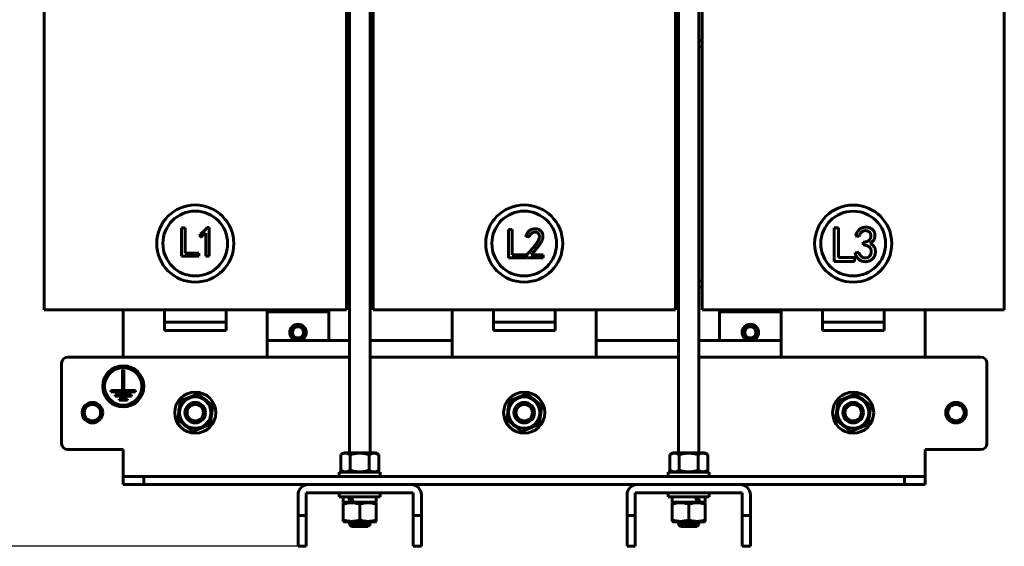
# Model space of a CAD drawing. Header units: millimetres. Extents: x 0 to 297, y 0 to 420.
# Tile 3 of 12: x 102 to 222, y 91 to 155. Entities that reach past the tile are written whole.
import ezdxf

# ---------------------------------------------------------------- set-up
doc = ezdxf.new("R2010")
doc.units = ezdxf.units.MM
doc.linetypes.add('K5LT_BASIC', pattern=[0])
doc.linetypes.add('K5LT_THIN', pattern=[0])
doc.layers.add('Системный слой', color=7, linetype='Continuous')
doc.styles.add('KDIMTEXTSTYLE', font='GOST_AU.SHX', dxfattribs={"width": 0.96, "oblique": 15, "height": 5})
doc.dimstyles.new('KDIMSTYLE (0.25)', dxfattribs={"dimtxt": 5, "dimasz": 1, "dimexe": 2, "dimexo": 0, "dimgap": 1, "dimtad": 1, "dimlfac": 4, "dimtxsty": 'KDIMTEXTSTYLE', "dimsah": 1, "dimcen": 0, "dimdle": 1, "dimadec": 0, "dimazin": 0, "dimtfac": 0.667, "dimtmove": 0, "dimatfit": 3, "dimfxl": 1, "dimtvp": 1, "dimtolj": 1, "dimtzin": 0, "dimarcsym": 0})

# ---------------------------------------------------------------- blocks, each defined once
blk = doc.blocks.new('U0')
at = {"layer": 'Системный слой', "color": 150, "linetype": 'K5LT_BASIC', "lineweight": 60, "true_color": 0x0080ff}
for p, q in [((108.17, 113.82), (142.42, 113.82)), ((144.92, 113.82), (182.42, 113.82)), ((184.92, 113.82), (219.17, 113.82))]:
    blk.add_line(p, q, dxfattribs=at)
blk = doc.blocks.new('U1')
at = {"layer": 'Системный слой', "color": 150, "linetype": 'K5LT_BASIC', "lineweight": 60, "true_color": 0x0080ff}
for p, q in [((117.42, 98.32), (137.42, 98.32)), ((149.92, 98.32), (177.42, 98.32)), ((189.92, 98.32), (209.92, 98.32))]:
    blk.add_line(p, q, dxfattribs=at)
blk = doc.blocks.new('U2')
at = {"layer": 'Системный слой', "color": 150, "linetype": 'K5LT_BASIC', "lineweight": 60, "true_color": 0x0080ff}
for p, q in [((132.42, 115.82), (142.42, 115.82)), ((144.92, 115.82), (154.92, 115.82))]:
    blk.add_line(p, q, dxfattribs=at)
blk = doc.blocks.new('U3')
at = {"layer": 'Системный слой', "color": 150, "linetype": 'K5LT_BASIC', "lineweight": 60, "true_color": 0x0080ff}
for p, q in [((172.42, 115.82), (182.42, 115.82)), ((184.92, 115.82), (194.92, 115.82))]:
    blk.add_line(p, q, dxfattribs=at)
blk = doc.blocks.new('U6')
at = {"layer": 'Системный слой', "color": 150, "linetype": 'K5LT_BASIC', "lineweight": 60, "true_color": 0x0080ff}
for start, end in [(106.1334, 118.9119), (46.1334, 58.9119), (166.1334, 178.9119), (346.1334, 358.9119), (226.1334, 238.9119), (286.1334, 298.9119)]:
    blk.add_arc((163.67, 107.07), 2.01, start, end, dxfattribs=at)
blk = doc.blocks.new('U9')
at = {"layer": 'Системный слой', "color": 150, "linetype": 'K5LT_BASIC', "lineweight": 60, "true_color": 0x0080ff}
for p, q in [((182.42, 200.22), (182.42, 200.47)), ((182.42, 176.44), (182.42, 193.32)), ((182.42, 102.19), (182.42, 174.94)), ((182.42, 93.47), (182.42, 93.79))]:
    blk.add_line(p, q, dxfattribs=at)
blk = doc.blocks.new('U10')
at = {"layer": 'Системный слой', "color": 150, "linetype": 'K5LT_BASIC', "lineweight": 60, "true_color": 0x0080ff}
for p, q in [((184.92, 200.22), (184.92, 200.47)), ((184.92, 176.44), (184.92, 193.32)), ((184.92, 102.19), (184.92, 174.94)), ((184.92, 93.47), (184.92, 93.79))]:
    blk.add_line(p, q, dxfattribs=at)
blk = doc.blocks.new('U11')
at = {"layer": 'Системный слой', "color": 150, "linetype": 'K5LT_BASIC', "lineweight": 60, "true_color": 0x0080ff}
for p, q in [((182.42, 93.47), (184.51, 93.47)), ((184.51, 93.47), (184.92, 93.47))]:
    blk.add_line(p, q, dxfattribs=at)
blk = doc.blocks.new('U12')
at = {"layer": 'Системный слой', "color": 150, "linetype": 'K5LT_BASIC', "lineweight": 60, "true_color": 0x0080ff}
for p, q in [((184.34, 93.22), (182.67, 93.22)), ((184.67, 93.22), (184.34, 93.22))]:
    blk.add_line(p, q, dxfattribs=at)
blk = doc.blocks.new('U26')
at = {"layer": 'Системный слой', "color": 150, "linetype": 'K5LT_BASIC', "lineweight": 60, "true_color": 0x0080ff}
for p, q in [((181.66, 96.17), (184.77, 96.17)), ((185.07, 96.17), (185.68, 96.17))]:
    blk.add_line(p, q, dxfattribs=at)
blk = doc.blocks.new('U31')
at = {"layer": 'Системный слой', "color": 150, "linetype": 'K5LT_BASIC', "lineweight": 60, "true_color": 0x0080ff}
for p, q in [((132.42, 176.44), (132.42, 177.82)), ((132.42, 172.07), (132.42, 174.94)), ((132.42, 113.82), (132.42, 119.57))]:
    blk.add_line(p, q, dxfattribs=at)
blk = doc.blocks.new('U32')
at = {"layer": 'Системный слой', "color": 150, "linetype": 'K5LT_BASIC', "lineweight": 60, "true_color": 0x0080ff}
for p, q in [((114.92, 177.82), (114.92, 172.07)), ((114.92, 119.57), (114.92, 113.82))]:
    blk.add_line(p, q, dxfattribs=at)
blk = doc.blocks.new('U33')
at = {"layer": 'Системный слой', "color": 150, "linetype": 'K5LT_BASIC', "lineweight": 60, "true_color": 0x0080ff}
for p, q in [((212.42, 176.44), (212.42, 177.82)), ((212.42, 172.07), (212.42, 174.94)), ((212.42, 113.82), (212.42, 119.57))]:
    blk.add_line(p, q, dxfattribs=at)
blk = doc.blocks.new('U34')
at = {"layer": 'Системный слой', "color": 150, "linetype": 'K5LT_BASIC', "lineweight": 60, "true_color": 0x0080ff}
for p, q in [((194.92, 177.82), (194.92, 176.44)), ((194.92, 174.94), (194.92, 172.07)), ((194.92, 119.57), (194.92, 113.82))]:
    blk.add_line(p, q, dxfattribs=at)
blk = doc.blocks.new('U35')
at = {"layer": 'Системный слой', "color": 150, "linetype": 'K5LT_BASIC', "lineweight": 60, "true_color": 0x0080ff}
for p, q in [((142.42, 123.07), (142.04, 123.07)), ((145.29, 123.07), (144.92, 123.07)), ((182.42, 123.07), (182.04, 123.07)), ((185.29, 123.07), (184.92, 123.07))]:
    blk.add_line(p, q, dxfattribs=at)
blk = doc.blocks.new('U36')
at = {"layer": 'Системный слой', "color": 150, "linetype": 'K5LT_BASIC', "lineweight": 60, "true_color": 0x0080ff}
for p, q in [((142.04, 151.57), (142.42, 151.57)), ((144.92, 151.57), (145.29, 151.57)), ((182.04, 151.57), (182.42, 151.57)), ((184.92, 151.57), (185.29, 151.57))]:
    blk.add_line(p, q, dxfattribs=at)
blk = doc.blocks.new('U37')
at = {"layer": 'Системный слой', "color": 150, "linetype": 'K5LT_BASIC', "lineweight": 60, "true_color": 0x0080ff}
for p, q in [((142.42, 152.32), (142.04, 152.32)), ((145.29, 152.32), (144.92, 152.32)), ((182.42, 152.32), (182.04, 152.32)), ((185.29, 152.32), (184.92, 152.32))]:
    blk.add_line(p, q, dxfattribs=at)
blk = doc.blocks.new('U38')
at = {"layer": 'Системный слой', "color": 150, "linetype": 'K5LT_BASIC', "lineweight": 60, "true_color": 0x0080ff}
for p, q in [((142.04, 122.32), (142.42, 122.32)), ((144.92, 122.32), (145.29, 122.32)), ((182.04, 122.32), (182.42, 122.32)), ((184.92, 122.32), (185.29, 122.32))]:
    blk.add_line(p, q, dxfattribs=at)
blk = doc.blocks.new('U39')
at = {"layer": 'Системный слой', "color": 150, "linetype": 'K5LT_BASIC', "lineweight": 60, "true_color": 0x0080ff}
for p, q in [((172.42, 176.44), (172.42, 177.82)), ((172.42, 172.07), (172.42, 174.94)), ((172.42, 113.82), (172.42, 119.57))]:
    blk.add_line(p, q, dxfattribs=at)
blk = doc.blocks.new('U40')
at = {"layer": 'Системный слой', "color": 150, "linetype": 'K5LT_BASIC', "lineweight": 60, "true_color": 0x0080ff}
for p, q in [((154.92, 177.82), (154.92, 176.44)), ((154.92, 174.94), (154.92, 172.07)), ((154.92, 119.57), (154.92, 113.82))]:
    blk.add_line(p, q, dxfattribs=at)
blk = doc.blocks.new('U44')
at = {"layer": 'Системный слой', "color": 150, "linetype": 'K5LT_BASIC', "lineweight": 60, "true_color": 0x0080ff}
for p, q in [((142.42, 200.47), (142.42, 200.22)), ((142.42, 193.32), (142.42, 176.44)), ((142.42, 174.94), (142.42, 102.19)), ((142.42, 93.79), (142.42, 93.47))]:
    blk.add_line(p, q, dxfattribs=at)
blk = doc.blocks.new('U45')
at = {"layer": 'Системный слой', "color": 150, "linetype": 'K5LT_BASIC', "lineweight": 60, "true_color": 0x0080ff}
for p, q in [((144.92, 200.47), (144.92, 200.22)), ((144.92, 193.32), (144.92, 176.44)), ((144.92, 174.94), (144.92, 102.19)), ((144.92, 93.79), (144.92, 93.47))]:
    blk.add_line(p, q, dxfattribs=at)
blk = doc.blocks.new('U52')
at = {"layer": 'Системный слой', "color": 150, "linetype": 'K5LT_BASIC', "lineweight": 60, "true_color": 0x0080ff}
for p, q in [((142.57, 96.17), (141.66, 96.17)), ((145.68, 96.17), (142.9, 96.17))]:
    blk.add_line(p, q, dxfattribs=at)
blk = doc.blocks.new('U61')
at = {"layer": 'Системный слой', "color": 150, "linetype": 'K5LT_BASIC', "lineweight": 60, "true_color": 0x0080ff}
for start, end in [(106.1334, 118.9119), (46.1334, 58.9119), (166.1334, 178.9119), (346.1334, 358.9119), (226.1334, 238.9119), (286.1334, 298.9119)]:
    blk.add_arc((203.67, 107.07), 2.01, start, end, dxfattribs=at)
blk = doc.blocks.new('U72')
at = {"layer": 'Системный слой', "color": 150, "linetype": 'K5LT_BASIC', "lineweight": 60, "true_color": 0x0080ff}
for start, end in [(106.1334, 118.9119), (46.1334, 58.9119), (166.1334, 178.9119), (346.1334, 358.9119), (226.1334, 238.9119), (286.1334, 298.9119)]:
    blk.add_arc((123.67, 107.07), 2.01, start, end, dxfattribs=at)
blk = doc.blocks.new('U78')
at = {"layer": 'Системный слой', "color": 150, "linetype": 'K5LT_BASIC', "lineweight": 60, "true_color": 0x0080ff}
for p, q in [((143.67, 93.79), (141.76, 93.79)), ((145.58, 93.79), (143.67, 93.79))]:
    blk.add_line(p, q, dxfattribs=at)
blk = doc.blocks.new('KDIMARROW_01')
at = {"layer": 'Системный слой'}
blk.add_hatch(color=0, dxfattribs=at).paths.add_polyline_path([(-5, -0.66), (0, 0), (-5, 0.66), (-4.5, 0)])
at = {"layer": 'Системный слой', "color": 0, "linetype": 'K5LT_THIN', "lineweight": 18}
for p, q in [((-4.5, 0), (-5, 0.66)), ((-5, 0.66), (0, 0)), ((0, 0), (-5, -0.66)), ((-5, -0.66), (-4.5, 0)), ((0, 0), (-1, 0))]:
    blk.add_line(p, q, dxfattribs=at)

msp = doc.modelspace()

# ---------------------------------------------------------------- linework, layer by layer
at = {"layer": 'Системный слой', "color": 150, "linetype": 'K5LT_BASIC', "lineweight": 60, "true_color": 0x0080ff}
for p, q in [((105.2947, 119.5683), (105.2947, 172.0683)), ((142.0447, 172.0683), (142.0447, 119.5683)), ((145.2947, 119.5683), (145.2947, 172.0683)), ((182.0447, 172.0683), (182.0447, 119.5683)), ((185.2947, 119.5683), (185.2947, 172.0683)), ((222.0447, 172.0683), (222.0447, 119.5683)), ((121.9891, 126.0815), (121.9891, 129.5487)), ((121.9891, 129.5487), (122.4555, 129.5487)), ((122.4555, 129.5487), (122.4555, 126.4667)), ((125.1198, 129.5893), (125.3631, 129.5893)), ((125.3631, 129.5893), (125.3631, 126.1018)), ((161.7393, 129.3425), (162.2057, 129.3425)), ((161.7393, 125.8753), (161.7393, 129.3425)), ((162.2057, 129.3425), (162.2057, 126.2605)), ((201.3502, 125.4564), (201.3502, 129.5492)), ((201.3502, 129.5492), (201.9007, 129.5492)), ((201.9007, 129.5492), (201.9007, 125.9111)), ((124.2884, 128.393), (124.2884, 128.7782)), ((124.9575, 126.1018), (124.9575, 128.8999)), ((164.2495, 128.4301), (163.8643, 128.4909)), ((204.3851, 128.4721), (203.9543, 128.5439)), ((204.8877, 127.4669), (204.8877, 127.778)), ((124.0978, 126.0815), (121.9891, 126.0815)), ((122.4555, 126.4667), (124.0978, 126.4667)), ((124.0978, 126.4667), (124.0978, 126.0815)), ((125.3631, 126.1018), (124.9575, 126.1018)), ((163.8481, 125.8753), (161.7393, 125.8753)), ((162.2057, 126.2605), (163.8481, 126.2605)), ((163.8481, 126.2605), (163.8481, 125.8753)), ((163.9454, 125.8956), (163.9454, 125.9767)), ((165.9933, 125.8956), (163.9454, 125.8956)), ((164.5334, 126.2605), (165.9933, 126.2605)), ((165.9933, 126.2605), (165.9933, 125.8956)), ((201.9007, 125.9111), (203.8394, 125.9111)), ((203.8394, 125.9111), (203.8394, 125.4564)), ((203.9064, 126.5095), (204.3372, 126.5813)), ((203.8394, 125.4564), (201.3502, 125.4564)), ((113.0447, 119.5683), (105.2947, 119.5683)), ((113.0447, 119.5683), (134.2947, 119.5683)), ((119.9197, 119.5683), (119.9197, 118.0683)), ((127.4197, 119.5683), (119.9197, 119.5683)), ((127.4197, 119.5683), (127.4197, 118.0683)), ((139.9197, 119.3183), (132.4197, 119.3183)), ((142.0447, 119.5683), (134.2947, 119.5683)), ((139.9197, 119.5683), (139.9197, 119.3183)), ((139.9197, 119.3183), (139.9197, 115.8183)), ((153.0447, 119.5683), (145.2947, 119.5683)), ((153.0447, 119.5683), (174.2947, 119.5683)), ((159.9197, 119.5683), (159.9197, 118.0683)), ((167.4197, 119.5683), (159.9197, 119.5683)), ((167.4197, 119.5683), (167.4197, 118.0683)), ((182.0447, 119.5683), (174.2947, 119.5683)), ((193.0447, 119.5683), (185.2947, 119.5683)), ((187.4197, 119.3183), (187.4197, 119.5683)), ((194.9197, 119.3183), (187.4197, 119.3183)), ((187.4197, 119.3183), (187.4197, 115.8183)), ((193.0447, 119.5683), (214.2947, 119.5683)), ((199.9197, 119.5683), (199.9197, 118.0683)), ((207.4197, 119.5683), (199.9197, 119.5683)), ((207.4197, 119.5683), (207.4197, 118.0683)), ((222.0447, 119.5683), (214.2947, 119.5683)), ((119.9197, 118.0683), (119.9197, 117.0683)), ((127.4197, 118.0683), (119.9197, 118.0683)), ((127.4197, 118.0683), (127.4197, 117.0683)), ((159.9197, 118.0683), (159.9197, 117.0683)), ((167.4197, 118.0683), (159.9197, 118.0683)), ((167.4197, 118.0683), (167.4197, 117.0683)), ((199.9197, 118.0683), (199.9197, 117.0683)), ((207.4197, 118.0683), (199.9197, 118.0683)), ((207.4197, 118.0683), (207.4197, 117.0683)), ((127.4197, 117.0683), (119.9197, 117.0683)), ((167.4197, 117.0683), (159.9197, 117.0683)), ((207.4197, 117.0683), (199.9197, 117.0683)), ((107.4197, 103.3183), (107.4197, 113.0683)), ((219.9197, 113.0683), (219.9197, 103.3183)), ((114.9947, 112.2652), (114.8447, 112.2652)), ((114.8447, 112.2652), (114.8447, 109.7652)), ((114.9947, 109.7652), (114.9947, 112.2652)), ((114.8447, 109.7652), (113.4197, 109.7652)), ((113.4197, 109.7652), (113.4197, 109.6152)), ((113.4197, 109.6152), (116.4197, 109.6152)), ((115.9197, 109.2402), (113.9197, 109.2402)), ((113.9197, 109.2402), (113.9197, 109.0902)), ((113.9197, 109.0902), (115.9197, 109.0902)), ((116.4197, 109.7652), (114.9947, 109.7652)), ((115.9197, 109.0902), (115.9197, 109.2402)), ((116.4197, 109.6152), (116.4197, 109.7652)), ((123.9702, 109.3581), (121.837, 108.4735)), ((125.803, 107.953), (123.9702, 109.3581)), ((163.9702, 109.3581), (161.837, 108.4735)), ((165.803, 107.953), (163.9702, 109.3581)), ((203.9702, 109.3581), (201.837, 108.4735)), ((205.803, 107.953), (203.9702, 109.3581)), ((115.4197, 108.7152), (114.4197, 108.7152)), ((114.4197, 108.7152), (114.4197, 108.5652)), ((114.4197, 108.5652), (115.4197, 108.5652)), ((115.4197, 108.5652), (115.4197, 108.7152)), ((121.837, 108.4735), (121.5364, 106.1837)), ((125.5024, 105.6632), (125.803, 107.953)), ((161.837, 108.4735), (161.5364, 106.1837)), ((165.5024, 105.6632), (165.803, 107.953)), ((201.837, 108.4735), (201.5364, 106.1837)), ((205.5024, 105.6632), (205.803, 107.953)), ((121.5364, 106.1837), (123.3692, 104.7786)), ((123.3692, 104.7786), (125.5024, 105.6632)), ((161.5364, 106.1837), (163.3692, 104.7786)), ((163.3692, 104.7786), (165.5024, 105.6632)), ((201.5364, 106.1837), (203.3692, 104.7786)), ((203.3692, 104.7786), (205.5024, 105.6632)), ((108.1697, 102.5683), (114.9197, 102.5683)), ((114.9197, 99.3183), (114.9197, 102.5683)), ((141.7634, 102.1933), (141.3603, 101.9606)), ((141.3603, 101.9606), (141.3603, 100.0511)), ((141.7634, 102.1933), (145.5759, 102.1933)), ((142.515, 101.9606), (142.515, 100.0511)), ((144.8244, 101.9606), (144.8244, 100.0511)), ((145.5759, 102.1933), (145.9791, 101.9606)), ((145.9791, 101.9606), (145.9791, 100.0511)), ((181.7634, 102.1933), (181.3603, 101.9606)), ((181.3603, 100.0511), (181.3603, 101.9606)), ((185.5759, 102.1933), (181.7634, 102.1933)), ((182.515, 100.0511), (182.515, 101.9606)), ((184.8244, 100.0511), (184.8244, 101.9606)), ((185.5759, 102.1933), (185.9791, 101.9606)), ((185.9791, 100.0511), (185.9791, 101.9606)), ((219.1697, 102.5683), (212.4197, 102.5683)), ((212.4197, 99.3183), (212.4197, 102.5683)), ((141.1697, 99.3183), (141.1697, 99.8183)), ((141.1697, 99.8183), (146.1697, 99.8183)), ((141.7634, 99.8183), (141.3603, 100.0511)), ((145.5759, 99.8183), (145.9791, 100.0511)), ((146.1697, 99.3183), (146.1697, 99.8183)), ((181.1697, 99.8183), (181.1697, 99.3183)), ((186.1697, 99.8183), (181.1697, 99.8183)), ((181.7634, 99.8183), (181.3603, 100.0511)), ((185.5759, 99.8183), (185.9791, 100.0511)), ((186.1697, 99.8183), (186.1697, 99.3183)), ((114.9197, 99.3183), (117.4197, 99.3183)), ((114.9197, 98.3183), (114.9197, 99.3183)), ((117.4197, 98.3183), (114.9197, 98.3183)), ((117.4197, 99.3183), (117.4197, 98.3183)), ((117.4197, 99.3183), (209.9197, 99.3183)), ((149.9197, 98.3183), (137.4197, 98.3183)), ((177.4197, 98.3183), (189.9197, 98.3183)), ((209.9197, 99.3183), (212.4197, 99.3183)), ((209.9197, 98.3183), (209.9197, 99.3183)), ((212.4197, 98.3183), (209.9197, 98.3183)), ((212.4197, 99.3183), (212.4197, 98.3183)), ((136.1697, 97.0683), (136.1697, 94.5683)), ((137.1697, 94.5683), (137.1697, 97.3183)), ((137.1697, 97.3183), (150.1697, 97.3183)), ((141.1697, 97.3183), (141.1697, 96.8183)), ((146.1697, 97.3183), (146.1697, 96.8183)), ((150.1697, 97.3183), (150.1697, 94.5683)), ((151.1697, 94.5683), (151.1697, 97.0683)), ((176.1697, 94.5683), (176.1697, 97.0683)), ((190.1697, 97.3183), (177.1697, 97.3183)), ((177.1697, 97.3183), (177.1697, 94.5683)), ((181.1697, 96.8183), (181.1697, 97.3183)), ((186.1697, 96.8183), (186.1697, 97.3183)), ((190.1697, 94.5683), (190.1697, 97.3183)), ((191.1697, 97.0683), (191.1697, 94.5683)), ((146.1697, 96.8183), (141.1697, 96.8183)), ((141.6572, 96.8183), (141.6572, 96.1683)), ((141.7634, 96.1683), (141.6697, 96.1142)), ((141.6697, 96.1142), (141.6697, 95.9356)), ((141.6697, 94.0261), (141.6697, 95.9356)), ((142.569, 96.1683), (142.6271, 96.1683)), ((142.9025, 96.1683), (142.6271, 96.1683)), ((143.6697, 94.0261), (143.6697, 95.9356)), ((145.5759, 96.1683), (145.6697, 96.1142)), ((145.6697, 95.9356), (145.6697, 96.1142)), ((145.6697, 94.0261), (145.6697, 95.9356)), ((145.6822, 96.8183), (145.6822, 96.1683)), ((181.1697, 96.8183), (186.1697, 96.8183)), ((181.6572, 96.1683), (181.6572, 96.8183)), ((181.7634, 96.1683), (181.6697, 96.1142)), ((181.6697, 96.1142), (181.6697, 95.9356)), ((181.6697, 95.9356), (181.6697, 94.0261)), ((183.6697, 95.9356), (183.6697, 94.0261)), ((184.7704, 96.1683), (185.0061, 96.1683)), ((185.0653, 96.1683), (185.0061, 96.1683)), ((185.5759, 96.1683), (185.6697, 96.1142)), ((185.6697, 95.9356), (185.6697, 96.1142)), ((185.6697, 95.9356), (185.6697, 94.0261)), ((185.6822, 96.1683), (185.6822, 96.8183)), ((136.1697, 94.5683), (137.1697, 94.5683)), ((136.1697, 90.8183), (136.1697, 94.5683)), ((137.1697, 94.5683), (137.1697, 90.8183)), ((141.6697, 94.0261), (141.6697, 93.8475)), ((141.7634, 93.7933), (141.6697, 93.8475)), ((142.6697, 93.2183), (142.4197, 93.4683)), ((142.4197, 93.4683), (142.8323, 93.4683)), ((142.8323, 93.4683), (144.9197, 93.4683)), ((144.6697, 93.2183), (144.9197, 93.4683)), ((145.5759, 93.7933), (145.6697, 93.8475)), ((145.6697, 93.8475), (145.6697, 94.0261)), ((150.1697, 94.5683), (151.1697, 94.5683)), ((150.1697, 90.8183), (150.1697, 94.5683)), ((151.1697, 94.5683), (151.1697, 90.8183)), ((176.1697, 90.8183), (176.1697, 94.5683)), ((176.1697, 94.5683), (177.1697, 94.5683)), ((177.1697, 94.5683), (177.1697, 90.8183)), ((181.6697, 94.0261), (181.6697, 93.8475)), ((181.7634, 93.7933), (181.6697, 93.8475)), ((181.7634, 93.7933), (185.5759, 93.7933)), ((182.6697, 93.2183), (182.4197, 93.4683)), ((184.6697, 93.2183), (184.9197, 93.4683)), ((185.5759, 93.7933), (185.6697, 93.8475)), ((185.6697, 93.8475), (185.6697, 94.0261)), ((190.1697, 94.5683), (191.1697, 94.5683)), ((190.1697, 90.8183), (190.1697, 94.5683)), ((191.1697, 94.5683), (191.1697, 90.8183)), ((144.6697, 93.2183), (142.6697, 93.2183)), ((137.1697, 90.8183), (136.1697, 90.8183)), ((151.1697, 90.8183), (150.1697, 90.8183)), ((177.1697, 90.8183), (176.1697, 90.8183)), ((191.1697, 90.8183), (190.1697, 90.8183))]:
    msp.add_line(p, q, dxfattribs=at)
for centre, radius in [((123.6693, 127.6248), 4.6875), ((163.6709, 127.6225), 4.6875), ((203.6724, 127.6198), 4.6875), ((123.6693, 127.6248), 3.9375), ((163.6709, 127.6225), 3.9375), ((203.6724, 127.6198), 3.9375), ((136.1697, 116.8183), 0.75), ((136.1697, 116.8183), 0.675), ((191.1697, 116.8183), 0.75), ((191.1697, 116.8183), 0.675), ((114.9197, 110.2652), 2.5), ((114.9197, 110.2652), 2.375), ((114.9197, 110.2652), 2.275), ((123.6697, 107.0683), 2.5), ((123.6697, 107.0683), 1.9062), ((163.6697, 107.0683), 2.5), ((163.6697, 107.0683), 1.9062), ((203.6697, 107.0683), 2.5), ((203.6697, 107.0683), 1.9062), ((111.1697, 107.0683), 1.25), ((123.6697, 107.0683), 1.25), ((123.6697, 107.0683), 1), ((163.6697, 107.0683), 1.25), ((163.6697, 107.0683), 1), ((203.6697, 107.0683), 1.25), ((203.6697, 107.0683), 1), ((216.1697, 107.0683), 1.25)]:
    msp.add_circle(centre, radius, dxfattribs=at)
for centre, radius, start, end in [((147.4197, 143.5683), 3.75, 124.518108, 131.810315), ((179.9197, 143.5683), 3.75, 48.189685, 55.481892), ((147.4197, 131.0683), 3.75, 228.189685, 235.481892), ((179.9197, 131.0683), 3.75, 304.518108, 311.810315), ((136.1697, 116.8183), 1, 0, 180), ((191.1697, 116.8183), 1, 0, 180), ((136.1697, 116.8183), 1, 180, 0), ((191.1697, 116.8183), 1, 180, 0), ((108.1697, 113.0683), 0.75, 90, 180), ((219.1697, 113.0683), 0.75, 0, 90), ((111.1697, 107.0683), 1, 90, 0), ((111.1697, 107.0683), 1, 0, 90), ((216.1697, 107.0683), 1, 90, 0), ((216.1697, 107.0683), 1, 0, 90), ((108.1697, 103.3183), 0.75, 180, 270), ((219.1697, 103.3183), 0.75, 270, 0), ((137.4197, 97.0683), 1.25, 90, 180), ((149.9197, 97.0683), 1.25, 0, 90), ((177.4197, 97.0683), 1.25, 90, 180), ((189.9197, 97.0683), 1.25, 0, 90)]:
    msp.add_arc(centre, radius, start, end, dxfattribs=at)
for centre, major_axis in [((143.6697, 96.8183), (1.8146, -3.4557)), ((183.6697, 96.1683), (-1.8146, 3.4557))]:
    msp.add_ellipse(centre, major_axis=major_axis, ratio=0.25185653, start_param=4.58090175, end_param=4.76847309, dxfattribs=at)
for points, knots in [([(124.2884, 128.7782), (124.3301, 128.8071), (124.4127, 128.8644), (124.5301, 128.9575), (124.6435, 129.0524), (124.7496, 129.1528), (124.8518, 129.2554), (124.9466, 129.363), (125.0369, 129.4736), (125.0921, 129.5507), (125.1198, 129.5893)], [0, 0, 0, 0, 0.13006582, 0.25831326, 0.38469489, 0.50980067, 0.63347879, 0.75645956, 0.87807443, 1, 1, 1, 1]), ([(163.8643, 128.4909), (163.8779, 128.5286), (163.9044, 128.602), (163.9499, 128.7065), (163.997, 128.8037), (164.0469, 128.8931), (164.1006, 128.974), (164.1569, 129.0472), (164.2161, 129.1126), (164.2783, 129.1702), (164.3433, 129.221), (164.4117, 129.2651), (164.4824, 129.3036), (164.5559, 129.3362), (164.6323, 129.3626), (164.7118, 129.3817), (164.7938, 129.3966), (164.8498, 129.4011), (164.8781, 129.4033)], [0, 0, 0, 0, 0.08241802, 0.16034966, 0.23424823, 0.30454518, 0.37064608, 0.43376133, 0.49425277, 0.55180366, 0.60792094, 0.66374709, 0.71879655, 0.77341353, 0.82892315, 0.88460434, 0.94155821, 1, 1, 1, 1]), ([(164.8781, 129.4033), (164.9111, 129.406), (164.9753, 129.4111), (165.0695, 129.4121), (165.1583, 129.406), (165.2434, 129.3943), (165.3265, 129.3737), (165.4098, 129.3432), (165.4941, 129.3021), (165.5792, 129.2517), (165.6627, 129.1899), (165.7382, 129.1122), (165.8049, 129.0202), (165.8644, 128.9161), (165.9125, 128.799), (165.9414, 128.6686), (165.952, 128.5271), (165.9462, 128.4023), (165.932, 128.2967), (165.9121, 128.2123), (165.8835, 128.1245), (165.8497, 128.0318), (165.8049, 127.9365), (165.7545, 127.8366), (165.6942, 127.7338), (165.6395, 127.6449), (165.5899, 127.571), (165.5484, 127.5106), (165.503, 127.4462), (165.4521, 127.3787), (165.3983, 127.3067), (165.3405, 127.2306), (165.2781, 127.1513), (165.2118, 127.0676), (165.1414, 126.9798), (165.0665, 126.8885), (164.9872, 126.7938), (164.9046, 126.6944), (164.8179, 126.5912), (164.7268, 126.4842), (164.6312, 126.374), (164.5664, 126.2989), (164.5334, 126.2605)], [0, 0, 0, 0, 0.02310656, 0.04493778, 0.06559311, 0.08517897, 0.10479051, 0.12523209, 0.14694705, 0.17012938, 0.19419545, 0.21914208, 0.24537478, 0.27329711, 0.30267941, 0.33331043, 0.36607379, 0.40138692, 0.42025658, 0.44033686, 0.46176764, 0.48470195, 0.50908531, 0.53517286, 0.56279205, 0.59220807, 0.60795028, 0.62490517, 0.64331916, 0.66291437, 0.68387167, 0.70605218, 0.72956437, 0.75430289, 0.78051408, 0.80806361, 0.83670792, 0.86671625, 0.89820068, 0.93078248, 0.96470934, 1, 1, 1, 1]), ([(203.9543, 128.5439), (203.9794, 128.6132), (204.0283, 128.7483), (204.1198, 128.9383), (204.2259, 129.1094), (204.3254, 129.2386), (204.4128, 129.3314), (204.4853, 129.3912), (204.5621, 129.4456), (204.6453, 129.4911), (204.7338, 129.5299), (204.8282, 129.5595), (204.9278, 129.5826), (205.0315, 129.5983), (205.1361, 129.6066), (205.2388, 129.61), (205.3382, 129.6048), (205.4346, 129.596), (205.5273, 129.5786), (205.6167, 129.5559), (205.7023, 129.5253), (205.7851, 129.4903), (205.8624, 129.4486), (205.9353, 129.4028), (206.0005, 129.3497), (206.0618, 129.2935), (206.1145, 129.2296), (206.1631, 129.1619), (206.2055, 129.0886), (206.2407, 129.0103), (206.2701, 128.9292), (206.292, 128.8451), (206.3084, 128.7596), (206.3161, 128.6717), (206.317, 128.5825), (206.3106, 128.4912), (206.2971, 128.3983), (206.2772, 128.3038), (206.2485, 128.2094), (206.2071, 128.1175), (206.1546, 128.0288), (206.0909, 127.9431), (206.0162, 127.8604), (205.9294, 127.7819), (205.8326, 127.7049), (205.7619, 127.6584), (205.7254, 127.6344)], [0, 0, 0, 0, 0.04746444, 0.09248874, 0.13547502, 0.17696735, 0.19729026, 0.21741621, 0.23737139, 0.25781423, 0.27835427, 0.29953832, 0.32141865, 0.34413378, 0.36704891, 0.38894083, 0.41027563, 0.43112367, 0.45124241, 0.47090509, 0.49046528, 0.50973072, 0.52871593, 0.54703321, 0.56504345, 0.58281382, 0.60050352, 0.61824533, 0.6364913, 0.65488651, 0.67348631, 0.69199632, 0.71077053, 0.72949839, 0.74871961, 0.76817584, 0.78836018, 0.80918736, 0.83031407, 0.85178086, 0.87387613, 0.89659843, 0.92044673, 0.94549845, 0.97191998, 1, 1, 1, 1]), ([(124.9575, 128.8999), (124.9114, 128.8556), (124.8163, 128.7643), (124.6562, 128.6375), (124.4799, 128.5117), (124.3535, 128.4333), (124.2884, 128.393)], [0, 0, 0, 0, 0.2279817, 0.46982636, 0.72714039, 1, 1, 1, 1]), ([(163.9454, 125.9767), (163.9479, 126.0018), (163.9527, 126.0517), (163.9698, 126.1251), (163.9939, 126.1968), (164.0256, 126.2668), (164.0647, 126.335), (164.1129, 126.4), (164.1666, 126.4647), (164.2309, 126.5258), (164.3002, 126.5909), (164.372, 126.6653), (164.4497, 126.7466), (164.5303, 126.8382), (164.6171, 126.9368), (164.7067, 127.0453), (164.8014, 127.1617), (164.8985, 127.2837), (164.9936, 127.4063), (165.0812, 127.5251), (165.1609, 127.636), (165.232, 127.7394), (165.2927, 127.8365), (165.3454, 127.9259), (165.3903, 128.0073), (165.4351, 128.1045), (165.4775, 128.2166), (165.5106, 128.3439), (165.5257, 128.4618), (165.5198, 128.5701), (165.4965, 128.6689), (165.4558, 128.7586), (165.3988, 128.8394), (165.3258, 128.9083), (165.2426, 128.9651), (165.15, 129.0033), (165.051, 129.0225), (164.9474, 129.0208), (164.8429, 129.0022), (164.7389, 128.9699), (164.6385, 128.92), (164.5403, 128.8576), (164.4492, 128.7773), (164.3692, 128.6784), (164.3011, 128.5614), (164.2672, 128.4749), (164.2495, 128.4301)], [0, 0, 0, 0, 0.01552874, 0.03086416, 0.04632002, 0.06205331, 0.07807927, 0.09464067, 0.1118158, 0.12980486, 0.14921579, 0.17036731, 0.19348936, 0.21849574, 0.24548804, 0.2743887, 0.30518678, 0.3378863, 0.37042184, 0.40073445, 0.42880222, 0.45454634, 0.47803154, 0.49931806, 0.51842783, 0.53525903, 0.56521468, 0.59210152, 0.61616023, 0.63808869, 0.65854431, 0.67834806, 0.69836848, 0.71908738, 0.73986985, 0.76005582, 0.78031527, 0.80159284, 0.8234931, 0.84548489, 0.86844755, 0.89231131, 0.91699765, 0.9428597, 0.97036108, 1, 1, 1, 1]), ([(204.8877, 127.778), (204.9283, 127.7822), (205.0068, 127.7902), (205.1197, 127.8114), (205.2242, 127.8353), (205.3199, 127.8657), (205.4071, 127.9011), (205.4862, 127.9414), (205.5562, 127.988), (205.6176, 128.0396), (205.6713, 128.0957), (205.7166, 128.1562), (205.7544, 128.2206), (205.7838, 128.2894), (205.8046, 128.3625), (205.8196, 128.4393), (205.824, 128.5202), (205.8224, 128.6035), (205.8135, 128.686), (205.7945, 128.7642), (205.7678, 128.8365), (205.7337, 128.9037), (205.6891, 128.9635), (205.6376, 129.018), (205.5775, 129.0661), (205.5103, 129.1075), (205.4385, 129.1412), (205.3649, 129.1687), (205.2896, 129.1851), (205.2136, 129.1941), (205.1363, 129.1955), (205.0579, 129.1858), (204.9783, 129.1689), (204.898, 129.1436), (204.8181, 129.1078), (204.7432, 129.0561), (204.6732, 128.9912), (204.6056, 128.9144), (204.5447, 128.8222), (204.4858, 128.7182), (204.4315, 128.6005), (204.401, 128.5161), (204.3851, 128.4721)], [0, 0, 0, 0, 0.03462794, 0.06703024, 0.097477, 0.12566316, 0.15223679, 0.17738843, 0.20092317, 0.22355272, 0.24539428, 0.26673373, 0.28766012, 0.30869166, 0.33014159, 0.35210257, 0.37499794, 0.39885321, 0.42286253, 0.44533137, 0.46701654, 0.48823901, 0.50907787, 0.53020956, 0.5518132, 0.57424695, 0.597043, 0.61919971, 0.64082084, 0.66230747, 0.68415047, 0.70638526, 0.72923241, 0.75321021, 0.77781078, 0.803296, 0.83013044, 0.85877792, 0.89004277, 0.92376706, 0.96027339, 1, 1, 1, 1]), ([(205.7254, 127.6344), (205.7789, 127.6091), (205.8836, 127.5595), (206.0236, 127.4593), (206.1438, 127.3411), (206.227, 127.228), (206.2832, 127.1293), (206.3166, 127.0482), (206.3422, 126.9617), (206.3607, 126.87), (206.3724, 126.7728), (206.3754, 126.6699), (206.3719, 126.5612), (206.3604, 126.449), (206.3419, 126.3363), (206.3122, 126.2279), (206.2743, 126.1248), (206.2269, 126.0268), (206.1695, 125.935), (206.1018, 125.8493), (206.0268, 125.768), (205.9416, 125.6945), (205.8514, 125.6276), (205.7567, 125.5696), (205.6592, 125.5206), (205.5586, 125.4814), (205.455, 125.4521), (205.3485, 125.4318), (205.2388, 125.42), (205.1273, 125.4187), (205.0161, 125.4253), (204.9078, 125.442), (204.8028, 125.4641), (204.702, 125.497), (204.6043, 125.5362), (204.5113, 125.5855), (204.4216, 125.6419), (204.3361, 125.706), (204.256, 125.7788), (204.1832, 125.86), (204.1169, 125.9485), (204.0609, 126.0463), (204.0093, 126.1503), (203.9678, 126.2632), (203.9314, 126.3832), (203.9149, 126.4668), (203.9064, 126.5095)], [0, 0, 0, 0, 0.03538327, 0.06927054, 0.10256232, 0.13597995, 0.15301647, 0.17047079, 0.18839004, 0.20699545, 0.2264245, 0.24696799, 0.26857284, 0.29152069, 0.31450809, 0.33687733, 0.35877384, 0.38022589, 0.40193273, 0.42349476, 0.44553457, 0.46811221, 0.49076811, 0.51277593, 0.53454329, 0.5560063, 0.57735222, 0.59897808, 0.62086958, 0.64335058, 0.66569671, 0.68752371, 0.70890995, 0.7299007, 0.75093618, 0.77191573, 0.79283472, 0.8143218, 0.83587148, 0.85755232, 0.87957081, 0.90194285, 0.9249779, 0.94900803, 0.97392899, 1, 1, 1, 1]), ([(204.3372, 126.5813), (204.3542, 126.5311), (204.3876, 126.4325), (204.4597, 126.2964), (204.5458, 126.1736), (204.6284, 126.0816), (204.7031, 126.0188), (204.7621, 125.9776), (204.824, 125.9424), (204.8907, 125.9165), (204.9596, 125.8942), (205.0327, 125.8818), (205.1086, 125.8746), (205.1866, 125.8734), (205.2644, 125.8805), (205.3395, 125.8947), (205.4108, 125.9157), (205.4779, 125.9451), (205.54, 125.9831), (205.5993, 126.0264), (205.6536, 126.0784), (205.7024, 126.1375), (205.7466, 126.201), (205.7847, 126.2673), (205.8162, 126.3361), (205.8398, 126.4073), (205.8581, 126.4804), (205.8682, 126.5559), (205.8731, 126.6336), (205.8699, 126.7124), (205.8619, 126.7903), (205.8454, 126.8647), (205.8234, 126.9343), (205.796, 127.0006), (205.7603, 127.0611), (205.7192, 127.1176), (205.6719, 127.1696), (205.6171, 127.2167), (205.5554, 127.2604), (205.4855, 127.3008), (205.4064, 127.3362), (205.3197, 127.3704), (205.2238, 127.3992), (205.1197, 127.4257), (205.0067, 127.4489), (204.9283, 127.4607), (204.8877, 127.4669)], [0, 0, 0, 0, 0.04215454, 0.0827972, 0.12217678, 0.1614951, 0.18087534, 0.19981306, 0.21867601, 0.23747276, 0.25668356, 0.27630675, 0.29640426, 0.31735628, 0.33839144, 0.35852064, 0.37818192, 0.39747044, 0.41668702, 0.43603721, 0.45585149, 0.47640701, 0.4970419, 0.51739286, 0.53730339, 0.5571791, 0.57704785, 0.59725535, 0.61776904, 0.6389669, 0.66004943, 0.68004189, 0.69954754, 0.71821708, 0.7369917, 0.75535449, 0.77384959, 0.79287197, 0.81279364, 0.8339915, 0.8570584, 0.88180128, 0.90815989, 0.93682088, 0.96733688, 1, 1, 1, 1]), ([(141.3603, 101.9606), (141.4265, 101.9988), (141.5285, 102.0502), (141.6562, 102.0958), (141.7417, 102.1183), (141.8177, 102.1321), (141.8833, 102.1382), (141.9488, 102.1398), (142.0141, 102.137), (142.0903, 102.1269), (142.1653, 102.1106), (142.2617, 102.0821), (142.3786, 102.0348), (142.4701, 101.9865), (142.515, 101.9606)], [0, 0, 0, 0, 2.64785497, 4.0331334, 4.98733588, 5.96845607, 6.9711097, 7.51416281, 8.48760859, 9.47627927, 10.43858978, 11.37250166, 13.19816027, 15, 15, 15, 15]), ([(142.515, 101.9606), (142.5344, 101.9662), (142.5734, 101.9772), (142.6524, 101.9987), (142.7314, 102.0187), (142.8109, 102.0374), (142.8905, 102.055), (143.0216, 102.0813), (143.1506, 102.1018), (143.2575, 102.1151), (143.3111, 102.1209), (143.3648, 102.126), (143.4185, 102.1303), (143.4724, 102.1337), (143.5448, 102.1373), (143.6233, 102.1393), (143.7078, 102.1393), (143.7807, 102.1377), (143.8538, 102.1346), (143.9234, 102.1302), (143.9897, 102.1247), (144.053, 102.1184), (144.1162, 102.111), (144.1789, 102.1025), (144.2413, 102.0931), (144.3037, 102.0828), (144.3657, 102.0714), (144.4403, 102.0567), (144.5276, 102.0378), (144.6602, 102.0062), (144.7589, 101.9795), (144.8244, 101.9606)], [0.00820724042, 0.00820724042, 0.00820724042, 0.00820724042, 0.00845007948, 0.00869291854, 0.00917859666, 0.00942143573, 0.00966427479, 0.01014995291, 0.01101180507, 0.0112272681, 0.01144273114, 0.01165819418, 0.01187365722, 0.01209075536, 0.0123078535, 0.01274204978, 0.01303178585, 0.01332152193, 0.013611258, 0.01390099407, 0.01415268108, 0.01440436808, 0.01465605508, 0.01490774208, 0.01515942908, 0.01541111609, 0.01566280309, 0.01591449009, 0.01632447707, 0.01673446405, 0.017554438, 0.017554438, 0.017554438, 0.017554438]), ([(144.8244, 101.9606), (144.8906, 101.9988), (144.9926, 102.0502), (145.1203, 102.0958), (145.2058, 102.1183), (145.2818, 102.1321), (145.3474, 102.1382), (145.4129, 102.1398), (145.4782, 102.137), (145.5544, 102.1269), (145.6294, 102.1106), (145.7258, 102.0821), (145.8427, 102.0348), (145.9342, 101.9865), (145.9791, 101.9606)], [0, 0, 0, 0, 2.64785497, 4.0331334, 4.98733588, 5.96845607, 6.9711097, 7.51416281, 8.48760859, 9.47627927, 10.43858978, 11.37250166, 13.19816027, 15, 15, 15, 15]), ([(181.3603, 101.9606), (181.4546, 102.015), (181.5495, 102.0599), (181.7414, 102.122), (181.8384, 102.1391), (181.9856, 102.1393), (182.0349, 102.1351), (182.1325, 102.1188), (182.1809, 102.1067), (182.3254, 102.06), (182.4206, 102.0151), (182.515, 101.9606)], [0.00000023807, 0.00000023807, 0.00000023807, 0.00000023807, 0.0023326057, 0.0023326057, 0.00466497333, 0.00466497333, 0.00583115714, 0.00583115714, 0.00699734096, 0.00699734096, 0.00932970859, 0.00932970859, 0.00932970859, 0.00932970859]), ([(182.515, 101.9606), (182.7016, 102.0145), (182.8908, 102.0593), (183.2764, 102.122), (183.4742, 102.1392), (183.8645, 102.1392), (184.0584, 102.1225), (184.4442, 102.0603), (184.6366, 102.0148), (184.8244, 101.9606)], [0.00342151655, 0.00342151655, 0.00342151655, 0.00342151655, 0.00575252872, 0.00575252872, 0.00808354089, 0.00808354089, 0.01041455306, 0.01041455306, 0.01274556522, 0.01274556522, 0.01274556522, 0.01274556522]), ([(184.8244, 101.9606), (184.9187, 102.015), (185.0136, 102.0599), (185.2055, 102.122), (185.3025, 102.1391), (185.4497, 102.1393), (185.499, 102.1351), (185.5966, 102.1188), (185.6451, 102.1067), (185.7895, 102.06), (185.8847, 102.0151), (185.9791, 101.9606)], [0.00000023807, 0.00000023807, 0.00000023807, 0.00000023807, 0.0023326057, 0.0023326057, 0.00466497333, 0.00466497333, 0.00583115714, 0.00583115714, 0.00699734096, 0.00699734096, 0.00932970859, 0.00932970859, 0.00932970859, 0.00932970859]), ([(142.515, 100.0511), (142.4207, 99.9967), (142.3258, 99.9518), (142.1339, 99.8897), (142.0369, 99.8726), (141.8897, 99.8724), (141.8404, 99.8766), (141.7428, 99.8929), (141.6943, 99.905), (141.5499, 99.9516), (141.4547, 99.9966), (141.3603, 100.0511)], [0.00000023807, 0.00000023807, 0.00000023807, 0.00000023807, 0.0023326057, 0.0023326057, 0.00466497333, 0.00466497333, 0.00583115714, 0.00583115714, 0.00699734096, 0.00699734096, 0.00932970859, 0.00932970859, 0.00932970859, 0.00932970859]), ([(144.8244, 100.0511), (144.6378, 99.9972), (144.4486, 99.9523), (144.063, 99.8897), (143.8652, 99.8725), (143.4749, 99.8724), (143.281, 99.8892), (142.8952, 99.9514), (142.7028, 99.9969), (142.515, 100.0511)], [0.00342151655, 0.00342151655, 0.00342151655, 0.00342151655, 0.00575252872, 0.00575252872, 0.00808354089, 0.00808354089, 0.01041455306, 0.01041455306, 0.01274556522, 0.01274556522, 0.01274556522, 0.01274556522]), ([(145.9791, 100.0511), (145.8848, 99.9967), (145.7899, 99.9518), (145.598, 99.8897), (145.501, 99.8726), (145.3538, 99.8724), (145.3045, 99.8766), (145.2069, 99.8929), (145.1585, 99.905), (145.014, 99.9516), (144.9188, 99.9966), (144.8244, 100.0511)], [0.00000023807, 0.00000023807, 0.00000023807, 0.00000023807, 0.0023326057, 0.0023326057, 0.00466497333, 0.00466497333, 0.00583115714, 0.00583115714, 0.00699734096, 0.00699734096, 0.00932970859, 0.00932970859, 0.00932970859, 0.00932970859]), ([(182.515, 100.0511), (182.4488, 100.0129), (182.3468, 99.9615), (182.2191, 99.9159), (182.1336, 99.8934), (182.0576, 99.8796), (181.992, 99.8735), (181.9265, 99.8718), (181.8612, 99.8747), (181.785, 99.8848), (181.71, 99.901), (181.6136, 99.9296), (181.4967, 99.9769), (181.4052, 100.0252), (181.3603, 100.0511)], [0, 0, 0, 0, 2.64785497, 4.0331334, 4.98733588, 5.96845607, 6.9711097, 7.51416281, 8.48760859, 9.47627927, 10.43858978, 11.37250166, 13.19816027, 15, 15, 15, 15]), ([(184.8244, 100.0511), (184.805, 100.0455), (184.766, 100.0345), (184.687, 100.013), (184.608, 99.9929), (184.5285, 99.9743), (184.4489, 99.9567), (184.3178, 99.9304), (184.1888, 99.9098), (184.0819, 99.8966), (184.0283, 99.8907), (183.9746, 99.8857), (183.9209, 99.8814), (183.867, 99.8779), (183.7946, 99.8744), (183.7161, 99.8724), (183.6316, 99.8724), (183.5587, 99.874), (183.4856, 99.8771), (183.416, 99.8815), (183.3497, 99.887), (183.2864, 99.8933), (183.2232, 99.9007), (183.1605, 99.9091), (183.0981, 99.9185), (183.0357, 99.9289), (182.9737, 99.9402), (182.8991, 99.955), (182.8118, 99.9738), (182.6792, 100.0055), (182.5805, 100.0322), (182.515, 100.0511)], [0.00820724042, 0.00820724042, 0.00820724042, 0.00820724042, 0.00845007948, 0.00869291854, 0.00917859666, 0.00942143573, 0.00966427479, 0.01014995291, 0.01101180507, 0.0112272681, 0.01144273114, 0.01165819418, 0.01187365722, 0.01209075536, 0.0123078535, 0.01274204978, 0.01303178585, 0.01332152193, 0.013611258, 0.01390099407, 0.01415268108, 0.01440436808, 0.01465605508, 0.01490774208, 0.01515942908, 0.01541111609, 0.01566280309, 0.01591449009, 0.01632447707, 0.01673446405, 0.017554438, 0.017554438, 0.017554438, 0.017554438]), ([(185.9791, 100.0511), (185.9129, 100.0129), (185.8109, 99.9615), (185.6832, 99.9159), (185.5977, 99.8934), (185.5217, 99.8796), (185.4561, 99.8735), (185.3906, 99.8718), (185.3253, 99.8747), (185.2491, 99.8848), (185.1741, 99.901), (185.0777, 99.9296), (184.9608, 99.9769), (184.8693, 100.0252), (184.8244, 100.0511)], [0, 0, 0, 0, 2.64785497, 4.0331334, 4.98733588, 5.96845607, 6.9711097, 7.51416281, 8.48760859, 9.47627927, 10.43858978, 11.37250166, 13.19816027, 15, 15, 15, 15]), ([(141.6697, 95.9356), (141.7844, 95.9738), (141.9406, 96.0192), (142.1402, 96.0623), (142.2661, 96.0842), (142.3958, 96.1009), (142.5308, 96.1117), (142.6664, 96.1154), (142.8021, 96.112), (142.9341, 96.1019), (143.064, 96.0856), (143.2309, 96.0571), (143.4335, 96.0098), (143.5919, 95.9615), (143.6697, 95.9356)], [0, 0, 0, 0, 2.64785497, 3.56689988, 4.5072805, 5.47655921, 6.46765515, 7.51416281, 8.48760859, 9.47627927, 10.43858978, 11.37250166, 13.19816027, 15, 15, 15, 15]), ([(143.6697, 95.9356), (143.833, 95.99), (143.9975, 96.0349), (144.3298, 96.097), (144.4978, 96.1141), (144.7528, 96.1143), (144.8382, 96.1101), (145.0072, 96.0938), (145.0911, 96.0817), (145.3414, 96.035), (145.5062, 95.9901), (145.6697, 95.9356)], [0.00000023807, 0.00000023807, 0.00000023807, 0.00000023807, 0.0023326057, 0.0023326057, 0.00466497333, 0.00466497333, 0.00583115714, 0.00583115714, 0.00699734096, 0.00699734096, 0.00932970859, 0.00932970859, 0.00932970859, 0.00932970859]), ([(181.6697, 95.9356), (181.7844, 95.9738), (181.9406, 96.0192), (182.1402, 96.0623), (182.2661, 96.0842), (182.3958, 96.1009), (182.5308, 96.1117), (182.6664, 96.1154), (182.8021, 96.112), (182.9341, 96.1019), (183.064, 96.0856), (183.2309, 96.0571), (183.4335, 96.0098), (183.5919, 95.9615), (183.6697, 95.9356)], [0, 0, 0, 0, 2.64785497, 3.56689988, 4.5072805, 5.47655921, 6.46765515, 7.51416281, 8.48760859, 9.47627927, 10.43858978, 11.37250166, 13.19816027, 15, 15, 15, 15]), ([(183.6697, 95.9356), (183.7844, 95.9738), (183.9406, 96.0192), (184.1402, 96.0623), (184.2661, 96.0842), (184.3958, 96.1009), (184.5308, 96.1117), (184.6664, 96.1154), (184.8021, 96.112), (184.9341, 96.1019), (185.064, 96.0856), (185.2309, 96.0571), (185.4335, 96.0098), (185.5919, 95.9615), (185.6697, 95.9356)], [0, 0, 0, 0, 2.64785497, 3.56689988, 4.5072805, 5.47655921, 6.46765515, 7.51416281, 8.48760859, 9.47627927, 10.43858978, 11.37250166, 13.19816027, 15, 15, 15, 15]), ([(143.6697, 94.0261), (143.555, 93.9879), (143.3988, 93.9424), (143.1992, 93.8994), (143.0733, 93.8774), (142.9436, 93.8607), (142.8086, 93.85), (142.673, 93.8463), (142.5373, 93.8497), (142.4053, 93.8598), (142.2754, 93.876), (142.1085, 93.9046), (141.9059, 93.9519), (141.7475, 94.0002), (141.6697, 94.0261)], [0, 0, 0, 0, 2.64785497, 3.56689988, 4.5072805, 5.47655921, 6.46765515, 7.51416281, 8.48760859, 9.47627927, 10.43858978, 11.37250166, 13.19816027, 15, 15, 15, 15]), ([(145.6697, 94.0261), (145.555, 93.9879), (145.3988, 93.9424), (145.1992, 93.8994), (145.0733, 93.8774), (144.9436, 93.8607), (144.8086, 93.85), (144.673, 93.8463), (144.5373, 93.8497), (144.4053, 93.8598), (144.2754, 93.876), (144.1085, 93.9046), (143.9059, 93.9519), (143.7475, 94.0002), (143.6697, 94.0261)], [0, 0, 0, 0, 2.64785497, 3.56689988, 4.5072805, 5.47655921, 6.46765515, 7.51416281, 8.48760859, 9.47627927, 10.43858978, 11.37250166, 13.19816027, 15, 15, 15, 15]), ([(183.6697, 94.0261), (183.5064, 93.9717), (183.3419, 93.9268), (183.0096, 93.8647), (182.8416, 93.8476), (182.5866, 93.8474), (182.5012, 93.8516), (182.3322, 93.8679), (182.2483, 93.88), (181.998, 93.9266), (181.8332, 93.9716), (181.6697, 94.0261)], [0.00000023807, 0.00000023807, 0.00000023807, 0.00000023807, 0.0023326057, 0.0023326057, 0.00466497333, 0.00466497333, 0.00583115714, 0.00583115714, 0.00699734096, 0.00699734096, 0.00932970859, 0.00932970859, 0.00932970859, 0.00932970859]), ([(185.6697, 94.0261), (185.555, 93.9879), (185.3988, 93.9424), (185.1992, 93.8994), (185.0733, 93.8774), (184.9436, 93.8607), (184.8086, 93.85), (184.673, 93.8463), (184.5373, 93.8497), (184.4053, 93.8598), (184.2754, 93.876), (184.1085, 93.9046), (183.9059, 93.9519), (183.7475, 94.0002), (183.6697, 94.0261)], [0, 0, 0, 0, 2.64785497, 3.56689988, 4.5072805, 5.47655921, 6.46765515, 7.51416281, 8.48760859, 9.47627927, 10.43858978, 11.37250166, 13.19816027, 15, 15, 15, 15])]:
    msp.add_open_spline(points, degree=3, knots=knots, dxfattribs=at)
for points in [[(142.569, 96.1683), (142.4635, 96.3866), (142.3649, 96.6039), (142.2741, 96.8183)], [(184.7704, 96.8183), (184.8759, 96.6001), (184.9745, 96.3828), (185.0653, 96.1683)]]:
    msp.add_rational_spline(points, [1, 0.99707023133, 0.99707023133, 1], degree=3, dxfattribs=at)

# ---------------------------------------------------------------- block references
at = {"layer": 'Системный слой'}
for name in ['U44', 'U45', 'U9', 'U10', 'U32', 'U31', 'U40', 'U39', 'U34', 'U33', 'U37', 'U36', 'U35', 'U38', 'U2', 'U3', 'U0', 'U72', 'U6', 'U61', 'U1', 'U52', 'U26', 'U78', 'U11', 'U12']:
    msp.add_blockref(name, (0, 0), dxfattribs=at)

# ---------------------------------------------------------------- dimensions: what is measured, and where the dimension line sits
at = {"layer": 'Системный слой', "color": 7}
msp.add_linear_dim(base=(95.2947, 200.7183), p1=(137.1697, 90.8183), p2=(142.6697, 200.7183), angle=90, location=(95.2947, 145.7683), text='\\H5.0;\\W0.965;\\Q15;\\H5.0;\\W0.965;\\Q15;\\Q15;В', dimstyle='KDIMSTYLE (0.25)', override={"dimexo": 0, "dimblk1": 'KDIMARROW_01', "dimblk2": 'KDIMARROW_01', "dimse1": 0, "dimse2": 0, "dimclrt": 7, "dimtolj": 1}, dxfattribs=at).render()

doc.saveas('drawing.dxf')
